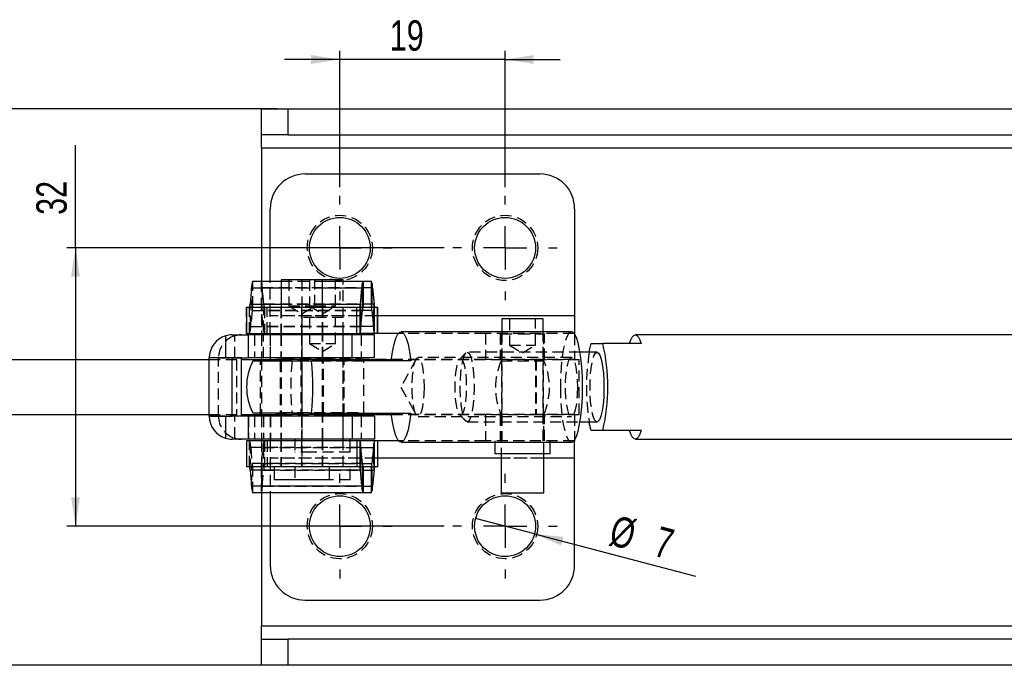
# Model space of a CAD drawing. Extents: x 26 to 331, y 10 to 276.
# Tile 4 of 8: x 99 to 213, y 108 to 182. Entities that reach past the tile are written whole.
import ezdxf

# ---------------------------------------------------------------- set-up
doc = ezdxf.new("R2010")
doc.units = 0
doc.linetypes.add('HIDDEN', pattern=[1.905, 1.27, -0.635])
doc.layers.get('0').update_dxf_attribs({"linetype": 'CONTINUOUS'})
doc.styles.add('SLDTEXTSTYLE0', font='TXT', dxfattribs={"width": 0.75})
doc.dimstyles.new('SLDDIMSTYLE1', dxfattribs={"dimtxt": 3.5, "dimasz": 3.302, "dimexe": 0, "dimexo": 0.0625, "dimgap": 0.875, "dimtad": 1, "dimdec": 0, "dimrnd": 1e-09, "dimzin": 12, "dimtxsty": 'SLDTEXTSTYLE0', "dimsah": 1, "dimcen": 0.09, "dimazin": 3, "dimtfac": 1, "dimtofl": 0, "dimtmove": 0, "dimatfit": 3, "dimtolj": 1, "dimtzin": 12})
doc.dimstyles.new('SLDDIMSTYLE2', dxfattribs={"dimtxt": 3.5, "dimasz": 3.302, "dimexe": 0, "dimexo": 0.0625, "dimgap": 0.875, "dimtad": 1, "dimdec": 3, "dimrnd": 1e-09, "dimzin": 12, "dimtxsty": 'SLDTEXTSTYLE0', "dimsah": 1, "dimcen": 0.09, "dimazin": 3, "dimtfac": 1, "dimtdec": 3, "dimtofl": 0, "dimtmove": 0, "dimatfit": 3, "dimtolj": 1, "dimtzin": 12})
doc.dimstyles.new('SLDDIMSTYLE3', dxfattribs={"dimtxt": 3.5, "dimasz": 3.302, "dimexe": 0, "dimexo": 0.0625, "dimgap": 0.875, "dimtad": 1, "dimdec": 3, "dimrnd": 1e-09, "dimzin": 12, "dimtxsty": 'SLDTEXTSTYLE0', "dimsah": 1, "dimcen": 0.09, "dimazin": 3, "dimtfac": 1, "dimtdec": 3, "dimtmove": 0, "dimatfit": 3, "dimtolj": 1, "dimtzin": 12})
doc.dimstyles.new('SLDDIMSTYLE4', dxfattribs={"dimtxt": 3.5, "dimasz": 3.302, "dimexe": 0, "dimexo": 0.0625, "dimgap": 0.875, "dimtad": 1, "dimdec": 3, "dimrnd": 1e-09, "dimzin": 12, "dimtxsty": 'SLDTEXTSTYLE0', "dimblk1": 'NONE', "dimsah": 1, "dimcen": 0, "dimazin": 3, "dimtfac": 1, "dimtdec": 3, "dimtmove": 0, "dimatfit": 3, "dimtolj": 1, "dimtzin": 12})

# ---------------------------------------------------------------- blocks, each defined once
blk = doc.blocks.new('_D_6')
at = {"color": 179, "linetype": 'CONTINUOUS'}
for p, q in [((136.18, 162.94), (136.18, 178.61)), ((155.18, 162.94), (155.18, 178.61)), ((136.18, 177.61), (129.83, 177.61)), ((155.18, 177.61), (136.18, 177.61)), ((155.18, 177.61), (161.53, 177.61))]:
    blk.add_line(p, q, dxfattribs=at)
for points in [[(136.18, 177.61), (132.88, 178.12), (132.88, 177.1)], [(155.18, 177.61), (158.48, 177.1), (158.48, 178.12)]]:
    blk.add_solid(points, dxfattribs=at)
at = {"color": 179, "linetype": 'CONTINUOUS', "insert": (141.92, 182.12, -75.4), "char_height": 3.5, "attachment_point": 1, "style": 'SLDTEXTSTYLE0'}
blk.add_mtext('19', dxfattribs=at)
blk = doc.blocks.new('_D_7')
at = {"color": 179, "linetype": 'CONTINUOUS'}
for p, q in [((105.79, 155.94), (105.79, 167.76)), ((148.18, 155.94), (104.79, 155.94)), ((105.79, 155.94), (105.79, 123.94)), ((148.18, 123.94), (104.79, 123.94))]:
    blk.add_line(p, q, dxfattribs=at)
for points in [[(105.79, 155.94), (105.28, 152.64), (106.3, 152.64)], [(105.79, 123.94), (106.3, 127.24), (105.28, 127.24)]]:
    blk.add_solid(points, dxfattribs=at)
at = {"color": 179, "linetype": 'CONTINUOUS', "insert": (101.28, 159.74, -75.4), "char_height": 3.5, "attachment_point": 1, "rotation": 90, "style": 'SLDTEXTSTYLE0'}
blk.add_mtext('32', dxfattribs=at)
blk = doc.blocks.new('_D_8')
at = {"color": 179, "linetype": 'CONTINUOUS'}
for p, q in [((128.97, 171.94), (50.13, 171.94)), ((51.13, 107.94), (51.13, 171.94)), ((128.97, 107.94), (50.13, 107.94))]:
    blk.add_line(p, q, dxfattribs=at)
for points in [[(51.13, 171.94), (50.62, 168.64), (51.64, 168.64)], [(51.13, 107.94), (51.64, 111.24), (50.62, 111.24)]]:
    blk.add_solid(points, dxfattribs=at)
at = {"color": 179, "linetype": 'CONTINUOUS', "insert": (46.62, 147.92, -75.4), "char_height": 3.5, "attachment_point": 1, "rotation": 90, "style": 'SLDTEXTSTYLE0'}
blk.add_mtext('64', dxfattribs=at)
blk = doc.blocks.new('_D_9')
at = {"color": 179, "linetype": 'CONTINUOUS'}
for q in [(151.79, 124.83), (177.07, 118.21)]:
    blk.add_line((158.57, 123.05), q, dxfattribs=at)
blk.add_solid([(158.57, 123.05), (161.63, 121.73), (161.89, 122.71)], dxfattribs=at)
at = {"color": 179, "linetype": 'CONTINUOUS', "char_height": 3.5, "attachment_point": 1, "rotation": 345.3344, "style": 'SLDTEXTSTYLE0'}
for s, insert in [('%%c', (167.85, 125.25, -75.4)), ('7', (172.97, 123.97, -75.4))]:
    blk.add_mtext(s, dxfattribs=dict(at, insert=insert))
blk = doc.blocks.new('_NONE')
blk = doc.blocks.new('SW_CENTERMARKSYMBOL_6')
at = {"color": 0, "linetype": 'CONTINUOUS'}
for p, q in [((0, 5), (0, 6)), ((0, 0), (0, 2.5)), ((-5, 0), (-6, 0)), ((0, 0), (-2.5, 0)), ((0, 0), (0, -2.5)), ((0, 0), (2.5, 0)), ((5, 0), (6, 0)), ((0, -5), (0, -6))]:
    blk.add_line(p, q, dxfattribs=at)
blk = doc.blocks.new('SW_CENTERMARKSYMBOL_7')
at = {"color": 0, "linetype": 'CONTINUOUS'}
for p, q in [((0, 5), (0, 6)), ((0, 0), (0, 2.5)), ((-5, 0), (-6, 0)), ((0, 0), (-2.5, 0)), ((0, 0), (0, -2.5)), ((0, 0), (2.5, 0)), ((5, 0), (6, 0)), ((0, -5), (0, -6))]:
    blk.add_line(p, q, dxfattribs=at)
blk = doc.blocks.new('SW_CENTERMARKSYMBOL_8')
at = {"color": 0, "linetype": 'CONTINUOUS'}
for p, q in [((0, 5), (0, 6)), ((0, 0), (0, 2.5)), ((-5, 0), (-6, 0)), ((0, 0), (-2.5, 0)), ((0, 0), (0, -2.5)), ((0, 0), (2.5, 0)), ((5, 0), (6, 0)), ((0, -5), (0, -6))]:
    blk.add_line(p, q, dxfattribs=at)
blk = doc.blocks.new('SW_CENTERMARKSYMBOL_9')
at = {"color": 0, "linetype": 'CONTINUOUS'}
for p, q in [((0, 5), (0, 6)), ((0, 0), (0, 2.5)), ((-5, 0), (-6, 0)), ((0, 0), (-2.5, 0)), ((0, 0), (0, -2.5)), ((0, 0), (2.5, 0)), ((5, 0), (6, 0)), ((0, -5), (0, -6))]:
    blk.add_line(p, q, dxfattribs=at)

msp = doc.modelspace()

# ---------------------------------------------------------------- linework, layer by layer
at = {"color": 7, "linetype": 'CONTINUOUS'}
for p, q in [((127.180803, 168.941106), (127.180803, 171.941105)), ((127.180803, 171.941105), (130.192317, 171.941105)), ((130.192317, 171.941105), (130.192317, 168.941106)), ((130.192317, 171.941105), (226.408433, 171.941105)), ((130.192317, 168.941106), (127.180803, 168.941106)), ((127.180803, 167.441107), (127.180803, 168.941106)), ((130.192317, 168.941106), (226.408433, 168.941106)), ((127.180803, 167.441107), (127.180803, 152.115001)), ((132.180803, 164.441107), (159.180804, 164.441107)), ((128.180803, 152.115001), (128.180803, 160.441108)), ((163.180804, 160.441108), (163.180804, 148.115)), ((126.161512, 152.115001), (129.425907, 152.115001)), ((129.425907, 152.267214), (129.425907, 149.115001)), ((134.188407, 152.267214), (129.425907, 152.267214)), ((134.188407, 149.115001), (134.188407, 152.267214)), ((136.562054, 152.267214), (134.188407, 152.267214)), ((134.188407, 152.115001), (138.845319, 152.115001)), ((136.562054, 152.115001), (136.562054, 152.267214)), ((138.845319, 152.115001), (138.845319, 149.115001)), ((138.845319, 152.115001), (139.807093, 152.115001)), ((139.807093, 149.115001), (139.807093, 152.115001)), ((126.01638, 151.344647), (125.853644, 149.483431)), ((138.537452, 149.483431), (138.700187, 151.344647)), ((138.700187, 151.344647), (138.775908, 148.74657)), ((139.876504, 148.74657), (139.952224, 151.344647)), ((139.952224, 151.344647), (140.11496, 149.483431)), ((138.537452, 149.483431), (138.613173, 146.885355)), ((140.039239, 146.885355), (140.11496, 149.483431)), ((125.457156, 149.115001), (125.457156, 146.115001)), ((125.457156, 149.115001), (138.14906, 149.115001)), ((138.14906, 146.115001), (138.14906, 149.115001)), ((138.14906, 149.115001), (138.468041, 149.115001)), ((138.468041, 149.115001), (138.468041, 146.115001)), ((138.613173, 146.885355), (138.775908, 148.74657)), ((138.845319, 149.115001), (139.807093, 149.115001)), ((139.876504, 148.74657), (140.039239, 146.885355)), ((140.184371, 146.115001), (140.184371, 149.115001)), ((140.184371, 149.115001), (140.522707, 149.115001)), ((140.522707, 146.115001), (140.522707, 149.115001)), ((140.522707, 149.115001), (140.530803, 149.115001)), ((140.530803, 146.115001), (140.530803, 149.115001)), ((154.799553, 147.767214), (154.799553, 146.291107)), ((156.268668, 147.767214), (154.799553, 147.767214)), ((159.562054, 147.767214), (156.268668, 147.767214)), ((159.562054, 146.291107), (159.562054, 147.767214)), ((163.180804, 148.115), (163.180804, 146.115001)), ((125.457156, 146.115001), (138.14906, 146.115001)), ((127.180803, 146.115001), (127.180803, 145.941107)), ((128.180803, 146.115001), (128.180803, 145.941107)), ((129.425907, 146.115001), (129.425907, 145.941107)), ((134.188407, 145.941107), (134.188407, 146.115001)), ((136.562623, 145.941107), (136.562623, 146.115001)), ((138.14906, 146.115001), (138.468041, 146.115001)), ((142.922384, 146.115001), (138.468041, 146.115001)), ((162.813725, 146.291107), (143.220317, 146.291107)), ((163.180804, 146.115001), (163.111658, 146.115001)), ((163.180804, 146.115001), (163.180804, 146.021767)), ((123.036403, 145.825704), (123.036403, 143.291107)), ((123.807024, 145.941107), (125.633604, 145.941107)), ((125.633604, 145.941107), (125.633604, 143.291107)), ((137.599702, 145.941107), (125.633604, 145.941107)), ((137.599702, 143.291107), (137.599702, 145.941107)), ((140.147469, 145.941107), (137.599702, 145.941107)), ((140.147469, 143.291107), (140.147469, 145.941107)), ((165.085597, 144.941106), (166.416317, 144.941106)), ((170.824835, 144.941106), (166.416317, 144.941106)), ((218.735035, 145.941106), (170.159474, 145.941106)), ((165.750958, 143.941106), (163.80311, 143.941106)), ((43.571178, 143.116107), (121.162053, 143.116107)), ((123.797079, 143.281107), (121.162053, 143.281107)), ((121.162053, 136.601107), (121.162053, 143.281107)), ((124.858649, 143.281107), (123.797079, 143.281107)), ((123.797079, 136.601107), (123.797079, 143.281107)), ((123.807024, 143.291107), (125.633604, 143.291107)), ((124.858649, 136.601107), (124.858649, 143.281107)), ((124.858649, 143.116107), (129.425907, 143.116107)), ((137.599702, 143.291107), (125.633604, 143.291107)), ((126.210507, 142.941107), (132.929922, 142.941107)), ((127.180803, 143.291107), (127.180803, 143.116107)), ((128.180803, 143.291107), (128.180803, 143.116107)), ((129.425907, 143.291107), (129.425907, 142.941107)), ((144.343082, 142.941107), (132.929922, 142.941107)), ((134.188407, 142.941107), (134.188407, 143.291107)), ((134.188407, 143.116107), (142.11709, 143.116107)), ((136.562623, 143.116107), (136.562623, 143.291107)), ((140.147469, 143.291107), (137.599702, 143.291107)), ((43.571178, 136.766107), (121.162053, 136.766107)), ((121.162053, 136.601107), (123.797079, 136.601107)), ((123.036403, 136.591107), (123.036403, 134.05651)), ((124.858649, 136.601107), (123.797079, 136.601107)), ((125.633604, 136.591107), (123.807024, 136.591107)), ((124.858649, 136.766107), (129.425907, 136.766107)), ((125.633604, 136.591107), (125.633604, 133.941107)), ((137.599702, 136.591107), (125.633604, 136.591107)), ((132.929922, 136.941107), (126.210507, 136.941107)), ((127.180803, 136.766107), (127.180803, 136.591107)), ((128.180803, 136.766107), (128.180803, 136.591107)), ((129.425907, 136.941107), (129.425907, 136.591107)), ((132.929922, 136.941107), (144.343082, 136.941107)), ((134.188407, 136.591107), (134.188407, 136.941107)), ((134.188407, 136.766107), (142.11709, 136.766107)), ((136.562623, 136.591107), (136.562623, 136.766107)), ((137.599702, 136.591107), (137.599702, 133.941107)), ((140.147469, 136.591107), (137.599702, 136.591107)), ((140.147469, 136.591107), (140.147469, 133.941107)), ((163.80311, 135.941106), (165.750958, 135.941106)), ((166.416317, 134.941106), (165.085597, 134.941106)), ((170.824835, 134.941106), (166.416317, 134.941106)), ((125.633604, 133.941107), (123.807024, 133.941107)), ((125.457156, 133.767214), (125.457156, 130.767214)), ((138.14906, 133.767214), (125.457156, 133.767214)), ((137.599702, 133.941107), (125.633604, 133.941107)), ((127.180803, 133.941107), (127.180803, 133.767214)), ((128.180803, 133.941107), (128.180803, 133.767214)), ((129.425907, 133.941107), (129.425907, 133.767214)), ((134.188407, 133.767214), (134.188407, 133.941107)), ((137.356373, 133.767214), (137.356373, 133.941107)), ((140.147469, 133.941107), (137.599702, 133.941107)), ((138.14906, 133.767214), (138.14906, 130.767214)), ((138.468041, 133.767214), (138.14906, 133.767214)), ((142.922384, 133.767214), (138.468041, 133.767214)), ((138.468041, 133.767214), (138.468041, 130.767214)), ((140.184371, 130.767214), (140.184371, 133.767214)), ((140.522707, 133.767214), (140.522707, 130.767214)), ((140.530803, 130.767214), (140.530803, 133.767214)), ((143.220317, 133.591107), (162.813725, 133.591107)), ((154.005804, 133.591107), (154.005804, 132.267214)), ((160.355803, 132.267214), (160.355803, 133.591107)), ((163.180804, 133.767214), (163.111658, 133.767214)), ((163.180804, 133.860448), (163.180804, 133.767214)), ((163.180804, 131.767214), (163.180804, 133.767214)), ((170.159474, 133.941106), (218.735035, 133.941106)), ((138.613173, 132.99686), (138.537452, 130.398784)), ((138.775908, 131.135644), (138.613173, 132.99686)), ((140.039239, 132.99686), (139.876504, 131.135644)), ((140.11496, 130.398784), (140.039239, 132.99686)), ((155.964623, 132.267214), (154.005804, 132.267214)), ((154.730804, 132.267214), (154.730804, 127.767213)), ((160.355803, 132.267214), (155.964623, 132.267214)), ((159.630803, 127.767213), (159.630803, 132.267214)), ((163.180804, 119.441107), (163.180804, 131.767214)), ((138.14906, 130.767214), (125.457156, 130.767214)), ((125.853644, 130.398784), (126.01638, 128.537568)), ((128.632156, 130.767214), (128.632156, 129.267214)), ((134.982156, 129.267214), (134.982156, 130.767214)), ((138.468041, 130.767214), (138.14906, 130.767214)), ((138.700187, 128.537568), (138.537452, 130.398784)), ((138.775908, 131.135644), (138.700187, 128.537568)), ((138.845319, 130.767214), (138.845319, 127.767213)), ((139.807093, 130.767214), (138.845319, 130.767214)), ((139.807093, 127.767213), (139.807093, 130.767214)), ((139.952224, 128.537568), (139.876504, 131.135644)), ((140.11496, 130.398784), (139.952224, 128.537568)), ((140.522707, 130.767214), (140.184371, 130.767214)), ((140.530803, 130.767214), (140.522707, 130.767214)), ((134.982156, 129.267214), (128.632156, 129.267214)), ((138.700187, 128.537568), (126.01638, 128.537568)), ((138.845319, 127.767213), (126.161512, 127.767213)), ((127.180803, 127.767213), (127.180803, 112.441106)), ((128.180803, 127.767213), (128.180803, 119.441107)), ((139.807093, 127.767213), (138.845319, 127.767213)), ((154.730804, 127.767213), (156.807418, 127.767213)), ((156.807418, 127.767213), (159.630803, 127.767213)), ((132.180803, 115.441108), (159.180804, 115.441108)), ((127.180803, 110.941106), (127.180803, 112.441106)), ((127.180803, 107.941106), (127.180803, 110.941106)), ((127.180803, 110.941106), (130.192317, 110.941106)), ((130.192317, 110.941106), (130.192317, 107.941106)), ((226.408433, 110.941106), (130.192317, 110.941106)), ((130.192317, 107.941106), (127.180803, 107.941106)), ((226.408433, 107.941106), (130.192317, 107.941106))]:
    msp.add_line(p, q, dxfattribs=at)
at = {"color": 8, "linetype": 'CONTINUOUS'}
for p, q in [((127.180803, 167.441107), (216.45132, 167.441107)), ((126.01638, 151.344647), (129.425907, 151.344647)), ((134.188407, 151.344647), (138.700187, 151.344647)), ((125.853644, 149.483431), (129.425907, 149.483431)), ((134.188407, 149.483431), (138.537452, 149.483431)), ((139.876504, 148.74657), (138.775908, 148.74657)), ((163.180804, 148.115), (140.530803, 148.115)), ((140.039239, 146.885355), (138.613173, 146.885355)), ((138.613173, 132.99686), (140.039239, 132.99686)), ((154.730804, 131.767214), (140.530803, 131.767214)), ((163.180804, 131.767214), (159.630803, 131.767214)), ((128.632156, 130.398784), (125.853644, 130.398784)), ((138.537452, 130.398784), (134.982156, 130.398784)), ((138.775908, 131.135644), (139.876504, 131.135644)), ((216.45132, 112.441106), (127.180803, 112.441106))]:
    msp.add_line(p, q, dxfattribs=at)
at = {"color": 7, "linetype": 'HIDDEN'}
for p, q in [((127.180803, 167.441107), (243.1808, 167.441107)), ((126.161512, 149.115001), (126.161512, 152.115001)), ((127.123285, 152.115001), (127.123285, 149.115001)), ((127.180803, 152.115001), (127.180803, 146.115001)), ((128.180803, 148.115), (128.180803, 152.115001)), ((129.425907, 152.115001), (134.188407, 152.115001)), ((130.307156, 152.267214), (130.307156, 149.267214)), ((131.799553, 152.267214), (131.799553, 130.767214)), ((132.680803, 152.267214), (132.680803, 149.267214)), ((133.307157, 149.267214), (133.307157, 152.267214)), ((135.680804, 149.267214), (135.680804, 152.267214)), ((136.562054, 130.767214), (136.562054, 152.115001)), ((126.0921, 148.74657), (126.01638, 151.344647)), ((127.268416, 151.344647), (127.192696, 148.74657)), ((139.952224, 151.344647), (127.268416, 151.344647)), ((127.431152, 149.483431), (127.268416, 151.344647)), ((129.425907, 151.344647), (134.188407, 151.344647)), ((125.929365, 146.885355), (125.853644, 149.483431)), ((127.431152, 149.483431), (127.355432, 146.885355)), ((140.11496, 149.483431), (127.431152, 149.483431)), ((129.425907, 149.483431), (134.188407, 149.483431)), ((125.465253, 146.115001), (125.465253, 149.115001)), ((125.784233, 146.115001), (125.784233, 149.115001)), ((126.0921, 148.74657), (125.929365, 146.885355)), ((126.0921, 148.74657), (138.775908, 148.74657)), ((127.355432, 146.885355), (127.192696, 148.74657)), ((138.775908, 148.74657), (127.192696, 148.74657)), ((127.500563, 149.115001), (127.500563, 146.115001)), ((127.8389, 146.115001), (127.8389, 149.115001)), ((129.407156, 149.115001), (129.407156, 146.115001)), ((129.425907, 149.115001), (129.425907, 146.115001)), ((130.307156, 149.267214), (133.302701, 149.267214)), ((130.307156, 149.267214), (131.807156, 148.365923)), ((131.780804, 149.115001), (131.780804, 146.115001)), ((131.807156, 148.365923), (133.307157, 149.267214)), ((132.680803, 149.267214), (134.180803, 148.365923)), ((133.302701, 149.267214), (133.307157, 149.267214)), ((133.307157, 149.267214), (135.680797, 149.267214)), ((134.180803, 148.365923), (135.680804, 149.267214)), ((134.188407, 146.115001), (134.188407, 149.115001)), ((134.207156, 146.115001), (134.207156, 149.115001)), ((136.580803, 146.115001), (136.580803, 149.115001)), ((138.468041, 149.115001), (138.845319, 149.115001)), ((140.184371, 149.115001), (139.807093, 149.115001)), ((128.180803, 146.115001), (128.180803, 148.115)), ((163.180804, 148.115), (128.180803, 148.115)), ((140.530803, 148.115), (128.180803, 148.115)), ((133.269238, 147.941108), (131.800123, 147.941108)), ((131.800123, 147.941108), (131.800123, 133.941107)), ((132.681373, 147.941108), (132.681373, 144.941107)), ((136.562623, 147.941108), (133.269238, 147.941108)), ((135.681373, 144.941107), (135.681373, 147.941108)), ((136.562623, 146.115001), (136.562623, 147.941108)), ((155.680803, 147.767214), (155.680803, 144.767214)), ((158.680804, 144.767214), (158.680804, 147.767214)), ((125.929365, 146.885355), (138.613173, 146.885355)), ((138.613173, 146.885355), (127.355432, 146.885355)), ((131.780804, 146.115001), (131.780804, 143.115001)), ((136.580803, 143.115001), (136.580803, 146.115001)), ((152.939424, 146.115001), (142.922384, 146.115001)), ((152.939424, 146.115001), (152.939424, 143.115001)), ((163.111658, 146.115001), (152.939424, 146.115001)), ((154.630803, 146.115001), (154.630803, 143.115001)), ((154.730804, 146.067214), (156.807418, 146.067214)), ((154.730804, 146.067214), (154.730804, 142.967214)), ((154.780804, 146.115001), (154.780804, 143.115001)), ((154.799553, 146.291107), (154.799553, 133.767214)), ((156.807418, 146.067214), (159.630803, 146.067214)), ((159.562054, 133.767214), (159.562054, 146.291107)), ((159.580803, 143.115001), (159.580803, 146.115001)), ((159.630803, 142.967214), (159.630803, 146.067214)), ((159.730804, 143.115001), (159.730804, 146.115001)), ((124.097973, 143.291107), (124.097973, 145.825704)), ((125.667508, 143.291107), (125.667508, 145.941107)), ((126.357529, 145.941107), (126.357529, 143.291107)), ((127.180803, 145.941107), (127.180803, 143.291107)), ((127.419099, 143.291107), (127.419099, 145.941107)), ((128.180803, 145.941107), (128.180803, 143.291107)), ((128.215277, 143.291107), (128.215277, 145.941107)), ((129.407156, 145.941107), (129.407156, 143.291107)), ((129.425907, 145.941107), (129.425907, 143.291107)), ((131.781373, 145.941107), (131.781373, 143.291107)), ((132.681373, 144.941107), (135.681373, 144.941107)), ((132.681373, 144.941107), (134.181373, 144.039816)), ((134.181373, 144.039816), (135.681373, 144.941107)), ((134.188407, 143.291107), (134.188407, 145.941107)), ((134.207156, 143.291107), (134.207156, 145.941107)), ((136.562623, 143.291107), (136.562623, 145.941107)), ((136.581373, 143.291107), (136.581373, 145.941107)), ((138.643065, 145.941107), (138.643065, 143.291107)), ((163.180804, 146.021767), (163.180804, 143.115001)), ((150.663314, 143.856341), (149.943415, 143.105595)), ((163.80311, 143.941106), (150.827638, 143.941106)), ((155.680803, 144.767214), (158.680804, 144.767214)), ((155.680803, 144.767214), (157.180803, 143.865923)), ((157.180803, 143.865923), (158.680804, 144.767214)), ((122.223625, 143.281107), (121.162053, 143.281107)), ((121.162053, 143.116107), (124.858649, 143.116107)), ((122.223625, 143.281107), (124.858649, 143.281107)), ((122.223625, 136.601107), (122.223625, 143.281107)), ((124.30723, 143.116107), (124.30723, 136.766107)), ((127.042157, 136.766107), (127.042157, 143.116107)), ((127.180803, 143.116107), (127.180803, 136.766107)), ((128.180803, 143.116107), (128.180803, 143.115001)), ((152.939424, 143.115001), (128.180803, 143.115001)), ((129.307156, 142.941107), (129.307156, 136.941107)), ((129.668304, 143.167214), (129.418304, 142.917214)), ((134.180803, 142.917214), (129.418304, 142.917214)), ((129.418304, 142.917214), (129.418304, 137.017214)), ((129.425907, 143.116107), (134.188407, 143.116107)), ((129.425907, 142.941107), (129.425907, 136.941107)), ((129.668304, 143.167214), (134.180803, 143.167214)), ((131.680803, 143.167214), (131.680803, 136.767214)), ((131.781373, 143.116107), (131.781373, 136.766107)), ((134.180803, 143.167214), (138.693303, 143.167214)), ((138.943303, 142.917214), (134.180803, 142.917214)), ((134.188407, 136.941107), (134.188407, 142.941107)), ((134.307157, 136.941107), (134.307157, 142.941107)), ((136.562623, 136.766107), (136.562623, 143.116107)), ((136.581373, 136.766107), (136.581373, 143.116107)), ((136.680804, 136.767214), (136.680804, 143.167214)), ((138.943303, 142.917214), (138.693303, 143.167214)), ((138.943303, 137.017214), (138.943303, 142.917214)), ((142.11709, 143.116107), (158.668331, 143.116107)), ((144.947199, 143.137562), (143.178264, 139.941107)), ((162.813725, 143.341107), (145.179658, 143.341107)), ((163.180804, 143.115001), (152.939424, 143.115001)), ((154.730804, 142.967214), (159.602183, 142.967214)), ((154.780804, 143.116107), (154.780804, 136.766107)), ((158.668331, 143.116107), (158.668331, 136.766107)), ((158.668331, 143.116107), (163.713054, 143.116107)), ((158.7577, 143.116107), (158.7577, 136.766107)), ((159.580803, 136.766107), (159.580803, 143.116107)), ((159.602183, 142.967214), (159.630803, 142.967214)), ((163.713054, 136.766107), (163.713054, 143.116107)), ((143.178264, 139.941107), (144.947199, 136.744653)), ((129.418304, 137.017214), (138.943303, 137.017214)), ((129.418304, 137.017214), (129.668304, 136.767214)), ((138.693303, 136.767214), (138.943303, 137.017214)), ((121.162053, 136.766107), (124.858649, 136.766107)), ((122.223625, 136.601107), (121.162053, 136.601107)), ((124.858649, 136.601107), (122.223625, 136.601107)), ((124.097973, 134.05651), (124.097973, 136.591107)), ((125.667508, 136.591107), (125.667508, 133.941107)), ((126.357529, 136.591107), (126.357529, 133.941107)), ((127.180803, 136.591107), (127.180803, 133.941107)), ((127.419099, 136.591107), (127.419099, 133.941107)), ((128.180803, 136.767214), (128.180803, 136.766107)), ((152.939424, 136.767214), (128.180803, 136.767214)), ((128.180803, 136.591107), (128.180803, 133.941107)), ((128.215277, 136.591107), (128.215277, 133.941107)), ((129.407156, 136.591107), (129.407156, 133.941107)), ((129.425907, 136.766107), (134.188407, 136.766107)), ((129.425907, 136.591107), (129.425907, 133.941107)), ((131.780804, 136.767214), (131.780804, 133.767214)), ((131.781373, 136.591107), (131.781373, 133.941107)), ((134.188407, 133.941107), (134.188407, 136.591107)), ((134.207156, 133.941107), (134.207156, 136.591107)), ((136.562623, 133.941107), (136.562623, 136.591107)), ((136.580803, 133.767214), (136.580803, 136.767214)), ((136.581373, 133.941107), (136.581373, 136.591107)), ((138.643065, 136.591107), (138.643065, 133.941107)), ((142.11709, 136.766107), (158.668331, 136.766107)), ((145.179658, 136.541107), (162.813725, 136.541107)), ((149.943415, 136.776618), (150.663314, 136.025871)), ((150.827638, 135.941106), (163.80311, 135.941106)), ((152.939424, 136.767214), (152.939424, 133.767214)), ((163.180804, 136.767214), (152.939424, 136.767214)), ((154.630803, 136.767214), (154.630803, 133.767214)), ((154.730804, 136.767214), (154.730804, 132.267214)), ((154.780804, 136.767214), (154.780804, 133.767214)), ((158.668331, 136.766107), (163.713054, 136.766107)), ((159.580803, 133.767214), (159.580803, 136.767214)), ((159.630803, 132.267214), (159.630803, 136.767214)), ((159.730804, 133.767214), (159.730804, 136.767214)), ((163.180804, 136.767214), (163.180804, 133.860448)), ((125.465253, 133.767214), (125.465253, 130.767214)), ((125.784233, 130.767214), (125.784233, 133.767214)), ((127.180803, 133.767214), (127.180803, 127.767213)), ((127.500563, 133.767214), (127.500563, 130.767214)), ((127.8389, 133.767214), (127.8389, 130.767214)), ((128.180803, 133.767214), (128.180803, 131.767214)), ((129.407156, 133.767214), (129.407156, 130.767214)), ((129.425907, 133.767214), (129.425907, 130.767214)), ((131.006373, 133.941107), (131.006373, 132.441107)), ((131.780804, 133.767214), (131.780804, 130.767214)), ((134.188407, 130.767214), (134.188407, 133.767214)), ((134.207156, 130.767214), (134.207156, 133.767214)), ((136.580803, 130.767214), (136.580803, 133.767214)), ((137.356373, 132.441107), (137.356373, 133.767214)), ((152.939424, 133.767214), (142.922384, 133.767214)), ((163.111658, 133.767214), (152.939424, 133.767214)), ((154.005804, 133.767214), (154.005804, 133.591107)), ((160.355803, 133.591107), (160.355803, 133.767214)), ((125.853644, 130.398784), (125.929365, 132.99686)), ((138.613173, 132.99686), (125.929365, 132.99686)), ((125.929365, 132.99686), (126.0921, 131.135644)), ((127.192696, 131.135644), (127.355432, 132.99686)), ((127.355432, 132.99686), (127.431152, 130.398784)), ((127.355432, 132.99686), (138.613173, 132.99686)), ((163.180804, 131.767214), (128.180803, 131.767214)), ((128.180803, 131.767214), (128.180803, 127.767213)), ((140.530803, 131.767214), (128.180803, 131.767214)), ((132.965193, 132.441107), (131.006373, 132.441107)), ((137.356373, 132.441107), (132.965193, 132.441107)), ((159.630803, 131.767214), (154.730804, 131.767214)), ((126.01638, 128.537568), (126.0921, 131.135644)), ((138.775908, 131.135644), (126.0921, 131.135644)), ((126.161512, 127.767213), (126.161512, 130.767214)), ((127.123285, 130.767214), (127.123285, 127.767213)), ((127.192696, 131.135644), (127.268416, 128.537568)), ((127.192696, 131.135644), (138.775908, 131.135644)), ((127.268416, 128.537568), (127.431152, 130.398784)), ((127.431152, 130.398784), (140.11496, 130.398784)), ((134.982156, 130.398784), (128.632156, 130.398784)), ((131.005804, 130.767214), (131.005804, 129.267214)), ((137.355803, 129.267214), (137.355803, 130.767214)), ((138.845319, 130.767214), (138.468041, 130.767214)), ((139.807093, 130.767214), (140.184371, 130.767214)), ((137.355803, 129.267214), (134.982156, 129.267214)), ((127.268416, 128.537568), (139.952224, 128.537568)), ((243.1808, 112.441106), (127.180803, 112.441106))]:
    msp.add_line(p, q, dxfattribs=at)
at = {"color": 7, "linetype": 'CONTINUOUS', "flags": 128}
for points in [[(142.097552, 142.941107), (142.236365, 143.974259), (142.412908, 144.852759), (142.620411, 145.542918), (142.850918, 146.018273), (143.09559, 146.260597), (143.345044, 146.260597), (143.589716, 146.018273), (143.820223, 145.542918), (144.027726, 144.852759), (144.204269, 143.974259), (144.343082, 142.941107)], [(162.813725, 133.591107), (162.931265, 133.618195), (163.162345, 133.833514), (163.38155, 134.25682), (163.581419, 134.873698), (163.755146, 135.66314), (163.896814, 136.598263), (164.001599, 137.647223), (164.065932, 138.774298), (164.087623, 139.941107), (164.065932, 141.107917), (164.001599, 142.234992), (163.896814, 143.283952), (163.755146, 144.219075), (163.581419, 145.008517), (163.38155, 145.625394), (163.162345, 146.0487), (162.931265, 146.264019), (162.813725, 146.291107)], [(164.853785, 143.941106), (164.902119, 144.195146), (165.085597, 144.941106)], [(169.494113, 144.941106), (169.64758, 145.371496), (169.812001, 145.685669), (169.983858, 145.876903), (170.159474, 145.941106), (170.335089, 145.876903), (170.506946, 145.685669), (170.671368, 145.371496), (170.824835, 144.941106)], [(165.750958, 143.941106), (165.936015, 143.833286), (166.111098, 143.515637), (166.266765, 143.005284), (166.394624, 142.329741), (166.487785, 141.525425), (166.54122, 140.635699), (166.552053, 139.708527), (166.519701, 138.793893), (166.445903, 137.941106), (166.334642, 137.19614), (166.191913, 136.599155), (166.025413, 136.182336), (165.844116, 135.968153), (165.750958, 135.941106)], [(144.343082, 136.941107), (144.204269, 135.907955), (144.027726, 135.029456), (143.820223, 134.339297), (143.589716, 133.863941), (143.345044, 133.621617), (143.09559, 133.621617), (142.850918, 133.863941), (142.620411, 134.339297), (142.412908, 135.029456), (142.236365, 135.907955), (142.097552, 136.941107)], [(165.085597, 134.941106), (164.902119, 135.687067), (164.853785, 135.941106)], [(170.824835, 134.941106), (170.671368, 134.510717), (170.506946, 134.196544), (170.335089, 134.005309), (170.159474, 133.941106), (169.983858, 134.005309), (169.812001, 134.196544), (169.64758, 134.510717), (169.494113, 134.941106)]]:
    msp.add_lwpolyline(points, dxfattribs=at)
at = {"color": 7, "linetype": 'HIDDEN', "flags": 128}
for points in [[(162.813725, 146.291107), (162.696184, 146.264019), (162.465106, 146.0487), (162.245901, 145.625394), (162.046032, 145.008517), (161.872305, 144.219075), (161.730636, 143.283952), (161.625852, 142.234992), (161.561519, 141.107917), (161.539828, 139.941107)], [(150.827638, 143.941106), (151.012696, 143.833286), (151.187779, 143.515637), (151.343445, 143.005284), (151.471305, 142.329741), (151.564465, 141.525425), (151.617901, 140.635699), (151.628735, 139.708527), (151.596381, 138.793893), (151.522584, 137.941106), (151.411322, 137.19614), (151.268594, 136.599155), (151.102093, 136.182336), (150.920797, 135.968153), (150.734478, 135.968153), (150.553182, 136.182336), (150.386681, 136.599155), (150.243953, 137.19614), (150.132691, 137.941106), (150.058894, 138.793893), (150.02654, 139.708527), (150.037374, 140.635699), (150.09081, 141.525425), (150.18397, 142.329741), (150.31183, 143.005284), (150.467496, 143.515637), (150.642579, 143.833286), (150.827638, 143.941106)], [(165.750958, 135.941106), (165.657797, 135.968153), (165.476501, 136.182336), (165.310001, 136.599155), (165.167272, 137.19614), (165.05601, 137.941106), (164.982214, 138.793893), (164.94986, 139.708527), (164.960693, 140.635699), (165.014131, 141.525425), (165.107289, 142.329741), (165.235148, 143.005284), (165.390815, 143.515637), (165.565898, 143.833286), (165.750958, 143.941106), (165.750958, 143.941106)], [(145.861744, 139.941107), (145.840315, 139.095562), (145.777375, 138.303145), (145.676878, 137.613647), (145.545138, 137.070392), (145.390434, 136.707515), (145.222486, 136.547816), (145.051847, 136.601331), (144.889239, 136.864695), (144.744879, 137.321362), (144.627838, 137.942637), (144.54547, 138.689484), (144.50295, 139.514974), (144.50295, 140.36724), (144.54547, 141.192731), (144.627838, 141.939577), (144.744879, 142.560852), (144.889239, 143.017519), (145.051847, 143.280884), (145.222486, 143.334398), (145.390434, 143.1747), (145.545138, 142.811822), (145.676878, 142.268567), (145.777375, 141.57907), (145.840315, 140.786653), (145.861744, 139.941107)], [(150.07623, 143.174106), (150.244096, 143.063945), (150.400522, 142.740966), (150.534848, 142.227182), (150.637921, 141.557606), (150.702715, 140.777868), (150.724814, 139.941106), (150.702715, 139.104344), (150.637921, 138.324606), (150.534848, 137.65503), (150.400522, 137.141246), (150.244096, 136.818268), (150.07623, 136.708106), (149.908364, 136.818268), (149.751938, 137.141246), (149.617612, 137.65503), (149.51454, 138.324606), (149.449746, 139.104344), (149.427646, 139.941106), (149.449746, 140.777868), (149.51454, 141.557606), (149.617612, 142.227182), (149.751938, 142.740966), (149.908364, 143.063945), (150.07623, 143.174106)], [(163.495812, 139.941107), (163.474382, 139.095562), (163.411442, 138.303145), (163.310945, 137.613647), (163.179205, 137.070392), (163.024502, 136.707515), (162.856554, 136.547816), (162.685915, 136.601331), (162.523307, 136.864695), (162.378948, 137.321362), (162.261905, 137.942637), (162.179537, 138.689484), (162.137016, 139.514974), (162.137016, 140.36724), (162.179537, 141.192731), (162.261905, 141.939577), (162.378948, 142.560852), (162.523307, 143.017519), (162.685915, 143.280884), (162.856554, 143.334398), (163.024502, 143.1747), (163.179205, 142.811822), (163.310945, 142.268567), (163.411442, 141.57907), (163.474382, 140.786653), (163.495812, 139.941107)], [(161.539828, 139.941107), (161.561519, 138.774298), (161.625852, 137.647223), (161.730636, 136.598263), (161.872305, 135.66314), (162.046032, 134.873698), (162.245901, 134.25682), (162.465106, 133.833514), (162.696184, 133.618195), (162.813725, 133.591107)]]:
    msp.add_lwpolyline(points, dxfattribs=at)
at = {"color": 7, "linetype": 'HIDDEN'}
for centre in [(136.180803, 155.941107), (155.180803, 155.941107), (136.180803, 123.941107), (155.180803, 123.941107)]:
    msp.add_circle(centre, 3.75, dxfattribs=at)
at = {"color": 7, "linetype": 'CONTINUOUS'}
for centre in [(136.180803, 155.941107), (155.180803, 155.941107), (136.180803, 123.941107), (155.180803, 123.941107)]:
    msp.add_circle(centre, 3.5, dxfattribs=at)
for centre, radius, start, end in [((132.180803, 160.441107), 4, 90, 180), ((159.180803, 160.441107), 4, 0, 90), ((127.702951, 151.425752), 1.68852, 155.90835183, 182.75316837), ((140.386761, 151.42575), 1.688523, 155.9083439, 182.75310941), ((138.265655, 151.425752), 1.688519, 357.24682381, 24.09165599), ((125.047005, 149.444646), 0.807571, 335.90855949, 2.75275465), ((137.730831, 149.444642), 0.807553, 335.90831898, 2.75313503), ((140.921581, 149.444642), 0.807553, 177.24686497, 204.09168102), ((139.582524, 148.78536), 0.807548, 155.90823424, 182.75321977), ((139.069882, 148.785359), 0.807554, 357.24688533, 24.09166065), ((136.926601, 146.804251), 1.688521, 335.90833094, 2.75310977), ((141.725812, 146.804251), 1.688521, 177.24689023, 204.09166906), ((123.820167, 143.285762), 2.658118, 107.14894306, 180.10034075), ((123.807097, 143.309951), 2.631156, 90.00158224, 107.03229103), ((145.088478, 139.941106), 21.906088, 346.80611031, 13.19388969), ((123.807053, 143.281134), 0.009974, 90.16665228, 180.15038967), ((124.868623, 143.281134), 0.009974, 90.16665228, 180.15038967), ((131.807157, 139.941107), 6.35, 151.80713944, 180), ((103.535075, 139.941107), 29.547538, 354.17264357, 5.82735643), ((131.807157, 139.941107), 6.35, 180, 208.19286056), ((123.820167, 136.596452), 2.658118, 179.89965925, 252.85105694), ((123.807053, 136.601081), 0.009974, 179.84961033, 269.83334772), ((124.868623, 136.601081), 0.009974, 179.84961033, 269.83334772), ((123.807097, 136.572264), 2.631156, 252.96770897, 269.99841776), ((136.926601, 133.077963), 1.688521, 357.24689023, 24.09166906), ((141.725812, 133.077963), 1.688521, 155.90833094, 182.75310977), ((125.047005, 130.437568), 0.807571, 357.24724535, 24.09144051), ((137.730831, 130.437573), 0.807553, 357.24686497, 24.09168102), ((139.582524, 131.096854), 0.807548, 177.24678023, 204.09176576), ((139.069882, 131.096855), 0.807554, 335.90833935, 2.75311467), ((140.921581, 130.437573), 0.807553, 155.90831898, 182.75313503), ((127.702951, 128.456463), 1.68852, 177.24683163, 204.09164817), ((140.386761, 128.456464), 1.688523, 177.24689059, 204.0916561), ((138.265655, 128.456463), 1.688519, 335.90834401, 2.75317619), ((132.180803, 119.441107), 4, 180, 270), ((159.180803, 119.441107), 4, 270, 0)]:
    msp.add_arc(centre, radius, start, end, dxfattribs=at)
at = {"color": 7, "linetype": 'HIDDEN'}
for centre, radius, start, end in [((125.581831, 151.425749), 1.688534, 357.24694571, 24.09153409), ((128.237791, 149.444646), 0.807571, 177.24724535, 204.09144051), ((126.898734, 148.785356), 0.807566, 155.90847475, 182.75283939), ((126.386062, 148.785356), 0.807566, 357.24716061, 24.09152525), ((124.242781, 146.804252), 1.688532, 335.90845295, 2.75305464), ((129.042001, 146.80425), 1.688518, 177.24683127, 204.09166113), ((124.881736, 143.285765), 2.658116, 107.14894731, 180.10039088), ((124.868666, 143.309951), 2.631156, 90.00158224, 107.03229103), ((190.067631, 139.941106), 25.529161, 170.98554932, 189.01445068), ((160.079238, 139.941107), 29.547538, 174.17264357, 185.82735643), ((161.798111, 139.867214), 7.717308, 156.31584777, 203.68415223), ((152.563496, 139.867214), 7.717308, 336.31584777, 23.68415223), ((124.881736, 136.59645), 2.658116, 179.89960912, 252.85105269), ((124.868666, 136.572264), 2.631156, 252.96770897, 269.99841776), ((124.242781, 133.077962), 1.688532, 357.24694536, 24.09154705), ((129.042001, 133.077965), 1.688518, 155.90833887, 182.75316873), ((126.898734, 131.096859), 0.807566, 177.24716061, 204.09152525), ((126.386062, 131.096859), 0.807566, 335.90847475, 2.75283939), ((128.237791, 130.437568), 0.807571, 155.90855949, 182.75275465), ((125.581831, 128.456465), 1.688534, 335.90846591, 2.75305429)]:
    msp.add_arc(centre, radius, start, end, dxfattribs=at)

# ---------------------------------------------------------------- block references
at = {"color": 179, "linetype": 'CONTINUOUS'}
for name, p in [('SW_CENTERMARKSYMBOL_6', (136.180803, 155.941107)), ('SW_CENTERMARKSYMBOL_7', (155.180803, 155.941107)), ('SW_CENTERMARKSYMBOL_9', (136.180803, 123.941107)), ('SW_CENTERMARKSYMBOL_8', (155.180803, 123.941107))]:
    msp.add_blockref(name, p, dxfattribs=at)

# ---------------------------------------------------------------- dimensions: what is measured, and where the dimension line sits
dim = msp.add_linear_dim(base=(136.180803, 177.6102), p1=(155.180803, 161.941107), p2=(136.180803, 161.941107), dimstyle='SLDDIMSTYLE3', dxfattribs=at)
dim.commit()
dim.dimension.update_dxf_attribs({"geometry": '_D_6', "text_midpoint": (145.928943, 177.6102), "dimtype": 160})
for base, p1, p2, dimstyle, picture, middle in [((51.129854, 171.941106), (129.968925, 107.941106), (129.968925, 171.941106), 'SLDDIMSTYLE2', '_D_8', (51.129854, 151.931843)), ((105.792744, 123.941107), (149.180803, 155.941107), (149.180803, 123.941107), 'SLDDIMSTYLE1', '_D_7', (105.792744, 163.748571))]:
    dim = msp.add_linear_dim(base=base, p1=p1, p2=p2, angle=90, dimstyle=dimstyle, dxfattribs=at)
    dim.commit()
    dim.dimension.update_dxf_attribs({"geometry": picture, "text_midpoint": middle, "dimtype": 160})
dim = msp.add_diameter_dim_2p(p1=(151.794834, 124.827229), p2=(158.566773, 123.054986), dimstyle='SLDDIMSTYLE4', dxfattribs=at)
dim.commit()
dim.dimension.update_dxf_attribs({"geometry": '_D_9', "text_midpoint": (172.10564, 119.511823), "dimtype": 163})

doc.saveas('drawing.dxf')
